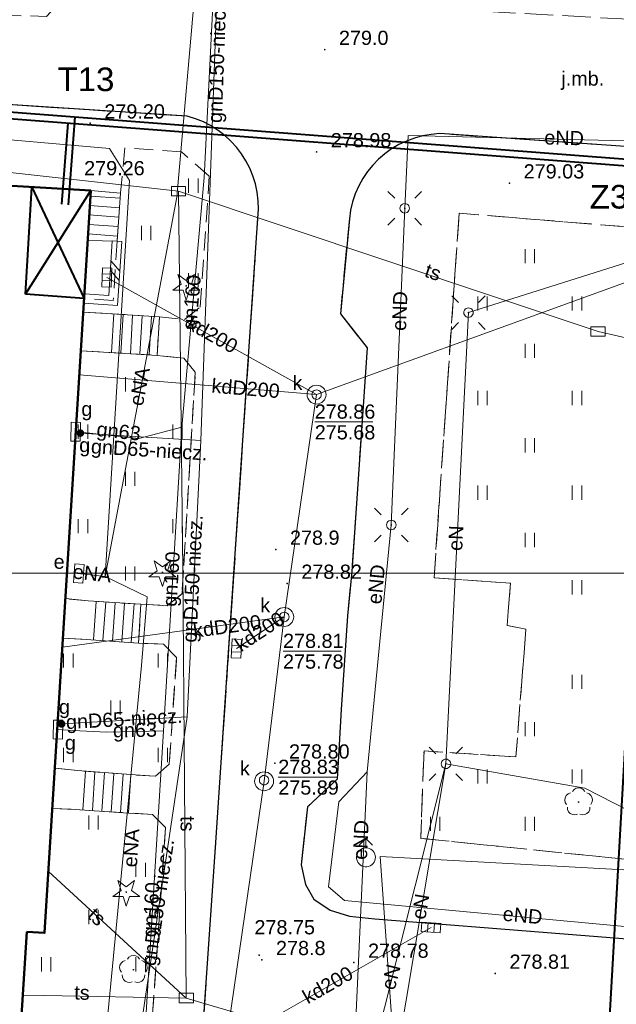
# Model space of a CAD drawing. Extents: x 0 to 6568752, y 0 to 5584302.
# Tile 46 of 74: x 6568514 to 6568546, y 5583977 to 5584029. Entities that reach past the tile are written whole.
import ezdxf
from ezdxf.enums import TextEntityAlignment as Align

# ---------------------------------------------------------------- set-up
doc = ezdxf.new("R2010")
doc.units = 0
doc.header["$PDSIZE"] = 0.75
for name, pattern in [('GAK', [3.5, 2, -0.7, 0.1, -0.7]), ('PRZER2-1', [1.5, 1, -0.5]), ('PRZER3-1', [2, 1.5, -0.5])]:
    doc.linetypes.add(name, pattern=pattern)
doc.layers.get('0').update_dxf_attribs({"linetype": 'CONTINUOUS'})
doc.layers.get('Defpoints').update_dxf_attribs({"linetype": 'CONTINUOUS'})
for name, color, linetype, lineweight in [('alarm', 51, 'CONTINUOUS', 50), ('EGBS', 7, 'CONTINUOUS', 18), ('EGBU', 7, 'CONTINUOUS', 50), ('GUPPRZ_O', 7, 'CONTINUOUS', 18), ('OTDN', 7, 'CONTINUOUS', 18), ('OTKC', 7, 'CONTINUOUS', 18), ('OTKJ', 7, 'CONTINUOUS', 18), ('OTKJ_O', 7, 'CONTINUOUS', 18), ('OTKK', 7, 'CONTINUOUS', 25), ('OTRN', 7, 'CONTINUOUS', 13), ('OTRN_O', 7, 'CONTINUOUS', 13), ('OTRS', 7, 'CONTINUOUS', 13), ('OTRS_O', 7, 'CONTINUOUS', 13), ('OTZT', 7, 'CONTINUOUS', 18), ('ramka sekcji', 7, 'CONTINUOUS', 18), ('siec', 7, 'GAK', 70), ('SUEO', 7, 'CONTINUOUS', 18), ('SUPK', 7, 'CONTINUOUS', 18), ('SUPW', 7, 'CONTINUOUS', 18), ('SUPW_O', 7, 'CONTINUOUS', 18)]:
    doc.layers.add(name, color=color, linetype=linetype, lineweight=lineweight)
for name, color, linetype, lineweight, true_color in [('OTZG', 7, 'CONTINUOUS', 18, 0x008000), ('OTZL', 7, 'CONTINUOUS', 18, 0x008000), ('SUEP', 1, 'CONTINUOUS', 18, 0xff0000), ('SUEP_O', 1, 'CONTINUOUS', 18, 0xff0000), ('SUES', 1, 'CONTINUOUS', 18, 0xff0000), ('SUES_O', 1, 'CONTINUOUS', 18, 0xff0000), ('SUGP', 7, 'CONTINUOUS', 18, 0xbfbf00), ('SUGP_O', 7, 'CONTINUOUS', 18, 0xbfbf00), ('SUGS', 7, 'CONTINUOUS', 18, 0xbfbf00), ('SUGS_O', 7, 'CONTINUOUS', 18, 0xbfbf00), ('SUGW', 7, 'CONTINUOUS', 18, 0xbfbf00), ('SUGW_O', 7, 'CONTINUOUS', 18, 0xbfbf00), ('SUKK', 7, 'CONTINUOUS', 18, 0x803300), ('SUKP', 7, 'CONTINUOUS', 18, 0x803300), ('SUKP_O', 7, 'CONTINUOUS', 18, 0x803300), ('SUTP', 7, 'CONTINUOUS', 18, 0xff9100), ('SUTP_O', 7, 'CONTINUOUS', 18, 0xff9100), ('SUWH', 5, 'CONTINUOUS', 18, 0x0000ff), ('SUWP', 5, 'CONTINUOUS', 18, 0x0000ff)]:
    doc.layers.add(name, color=color, linetype=linetype, lineweight=lineweight, true_color=true_color)
doc.styles.add('Arial', font='arial.ttf')
doc.styles.add('GEO-INFO', font='arial.ttf')
doc.dimstyles.get("Standard").update_dxf_attribs({"dimtxt": 0.18, "dimasz": 0.18, "dimexe": 0.18, "dimexo": 0.0625, "dimgap": 0.09, "dimtad": 0, "dimtih": 1, "dimtoh": 1, "dimdec": 4, "dimzin": 0, "dimdsep": 46, "dimtxsty": 'Standard', "dimcen": 0.09, "dimadec": 0, "dimazin": 0, "dimtfac": 1, "dimtdec": 4, "dimtofl": 0, "dimtmove": 0, "dimatfit": 3, "dimfxl": 0, "dimtolj": 1, "dimtzin": 0, "dimarcsym": 0})

# ---------------------------------------------------------------- blocks, each defined once
blk = doc.blocks.new('D_GSPRDL1')
blk.add_hatch(color=0).paths.add_polyline_path([(0, -0.045), (0.013906, -0.042798), (0.02645, -0.036406), (0.036406, -0.02645), (0.042798, -0.013906), (0.045, 0), (0.042798, 0.013906), (0.036406, 0.02645), (0.02645, 0.036406), (0.013906, 0.042798), (0, 0.045), (-0.013906, 0.042798), (-0.02645, 0.036406), (-0.036406, 0.02645), (-0.042798, 0.013906), (-0.045, 0), (-0.042798, -0.013906), (-0.036406, -0.02645), (-0.02645, -0.036406), (-0.013906, -0.042798)])
at = {"color": 0}
for points in [[(-0.324277, 0.563333), (-0.240553, 0.662679), (-0.127956, 0.727494), (0, 0.75), (0.127956, 0.727494), (0.240553, 0.662679), (0.324277, 0.563333)], [(-0.635969, -0.134326), (-0.70458, -0.024001), (-0.731429, 0.103115), (-0.713292, 0.231763), (-0.652348, 0.346501), (-0.55591, 0.433559), (-0.435555, 0.482485)], [(0.435555, 0.482485), (0.55591, 0.433559), (0.652348, 0.346501), (0.713292, 0.231763), (0.731429, 0.103115), (0.70458, -0.024001), (0.635969, -0.134326)], [(-0.068773, -0.646351), (-0.194901, -0.677512), (-0.324092, -0.663766), (-0.440839, -0.606763), (-0.531129, -0.513345), (-0.584125, -0.394725), (-0.593465, -0.265141)], [(0.593465, -0.265141), (0.584125, -0.394725), (0.531129, -0.513345), (0.440839, -0.606763), (0.324092, -0.663766), (0.194901, -0.677512), (0.068773, -0.646351)]]:
    blk.add_lwpolyline(points, dxfattribs=at)
blk = doc.blocks.new('D_GSPRDI1')
blk.add_hatch(color=0).paths.add_polyline_path([(0, -0.045), (0.013906, -0.042798), (0.02645, -0.036406), (0.036406, -0.02645), (0.042798, -0.013906), (0.045, 0), (0.042798, 0.013906), (0.036406, 0.02645), (0.02645, 0.036406), (0.013906, 0.042798), (0, 0.045), (-0.013906, 0.042798), (-0.02645, 0.036406), (-0.036406, 0.02645), (-0.042798, 0.013906), (-0.045, 0), (-0.042798, -0.013906), (-0.036406, -0.02645), (-0.02645, -0.036406), (-0.013906, -0.042798)])
at = {"color": 0}
blk.add_lwpolyline([(0.272471, 0.088531), (0.713338, -0.231778), (0.168396, -0.231778), (0, -0.750048), (-0.168396, -0.231778), (-0.713338, -0.231778), (-0.272471, 0.088531), (-0.440867, 0.606801), (0, 0.286493), (0.440867, 0.606801)], close=True, dxfattribs=at)
blk = doc.blocks.new('D_GSPWPN1')
blk.add_hatch(color=0).paths.add_polyline_path([(-0.045, 0), (-0.043467, -0.011647), (-0.038971, -0.0225), (-0.03182, -0.03182), (-0.0225, -0.038971), (-0.011647, -0.043467), (0, -0.045), (0.011647, -0.043467), (0.0225, -0.038971), (0.03182, -0.03182), (0.038971, -0.0225), (0.043467, -0.011647), (0.045, 0), (0.043467, 0.011647), (0.038971, 0.0225), (0.03182, 0.03182), (0.0225, 0.038971), (0.011647, 0.043467), (0, 0.045), (-0.011647, 0.043467), (-0.0225, 0.038971), (-0.03182, 0.03182), (-0.038971, 0.0225), (-0.043467, 0.011647)])
blk = doc.blocks.new('D_GSPWPS1')
blk.add_hatch(color=0).paths.add_polyline_path([(-0.045, 0), (-0.043467, -0.011647), (-0.038971, -0.0225), (-0.03182, -0.03182), (-0.0225, -0.038971), (-0.011647, -0.043467), (0, -0.045), (0.011647, -0.043467), (0.0225, -0.038971), (0.03182, -0.03182), (0.038971, -0.0225), (0.043467, -0.011647), (0.045, 0), (0.043467, 0.011647), (0.038971, 0.0225), (0.03182, 0.03182), (0.0225, 0.038971), (0.011647, 0.043467), (0, 0.045), (-0.011647, 0.043467), (-0.0225, 0.038971), (-0.03182, 0.03182), (-0.038971, 0.0225), (-0.043467, 0.011647)])
blk = doc.blocks.new('D_GUPIKP1_3')
at = {"color": 0}
blk.add_lwpolyline([(0.375, -0.25), (-0.375, -0.25), (-0.375, 0.25), (0.375, 0.25)], close=True, dxfattribs=at)
blk = doc.blocks.new('D_GUPESE1')
at = {"color": 0}
blk.add_lwpolyline([(-0.5, -0.25), (-0.5, 0.25), (0.5, 0.25), (0.5, -0.25)], close=True, dxfattribs=at)
blk = doc.blocks.new('D_GUPIWZ1_1')
at = {"color": 0}
blk.add_lwpolyline([(0, 0.25), (0.064705, 0.241481), (0.125, 0.216506), (0.176777, 0.176777), (0.216506, 0.125), (0.241481, 0.064705), (0.25, 0), (0.241481, -0.064705), (0.216506, -0.125), (0.176777, -0.176777), (0.125, -0.216506), (0.064705, -0.241481), (0, -0.25), (-0.064705, -0.241481), (-0.125, -0.216506), (-0.176777, -0.176777), (-0.216506, -0.125), (-0.241481, -0.064705), (-0.25, 0), (-0.241481, 0.064705), (-0.216506, 0.125), (-0.176777, 0.176777), (-0.125, 0.216506), (-0.064705, 0.241481)], close=True, dxfattribs=at)
blk = doc.blocks.new('D_GUPKKS1')
at = {"color": 0}
blk.add_lwpolyline([(0.5, -0.25), (-0.5, -0.25), (-0.5, 0.25), (0.5, 0.25)], close=True, dxfattribs=at)
for points in [[(-0.175, -0.25), (-0.175, 0.25)], [(0.175, -0.25), (0.175, 0.25)]]:
    blk.add_lwpolyline(points, dxfattribs=at)
blk = doc.blocks.new('D_GUPWDT1')
at = {"color": 0}
for points in [[(-0.353553, 0.646447), (0, 1), (0.353553, 0.646447)], [(0, 0.5), (0, 1)]]:
    blk.add_lwpolyline(points, dxfattribs=at)
blk.add_lwpolyline([(0, 0.5), (0.086824, 0.492404), (0.17101, 0.469846), (0.25, 0.433013), (0.321394, 0.383022), (0.383022, 0.321394), (0.433013, 0.25), (0.469846, 0.17101), (0.492404, 0.086824), (0.5, 0), (0.492404, -0.086824), (0.469846, -0.17101), (0.433013, -0.25), (0.377875, -0.32743), (0.309079, -0.393027), (0.229113, -0.444418), (0.140866, -0.479746), (0.047528, -0.497736), (-0.047528, -0.497736), (-0.140866, -0.479746), (-0.229113, -0.444418), (-0.309079, -0.393027), (-0.377875, -0.32743), (-0.433013, -0.25), (-0.4725, -0.163534), (-0.494911, -0.071157), (-0.499434, 0.023791), (-0.485906, 0.117879), (-0.454816, 0.207708), (-0.407288, 0.290028), (-0.34504, 0.361867), (-0.27032, 0.420627), (-0.185831, 0.464184), (-0.094626, 0.490964)], close=True, dxfattribs=at)
blk = doc.blocks.new('D_GUPGSG1')
at = {"color": 0}
blk.add_lwpolyline([(-0.5, -0.25), (-0.5, 0.25), (0.5, 0.25), (0.5, -0.25)], close=True, dxfattribs=at)
blk = doc.blocks.new('D_GUPGZA1')
blk.add_hatch(color=0).paths.add_polyline_path([(-0.2, 0), (-0.193185, -0.051764), (-0.173205, -0.1), (-0.141421, -0.141421), (-0.1, -0.173205), (-0.051764, -0.193185), (0, -0.2), (0.051764, -0.193185), (0.1, -0.173205), (0.141421, -0.141421), (0.173205, -0.1), (0.193185, -0.051764), (0.2, 0), (0.193185, 0.051764), (0.173205, 0.1), (0.141421, 0.141421), (0.1, 0.173205), (0.051764, 0.193185), (0, 0.2), (-0.051764, 0.193185), (-0.1, 0.173205), (-0.141421, 0.141421), (-0.173205, 0.1), (-0.193185, 0.051764)])
blk = doc.blocks.new('D_ODTN_1')
at = {"color": 0}
for points in [[(-0.5, -0.25), (0, 0.25)], [(0, -0.25), (0.5, 0.25)]]:
    blk.add_lwpolyline(points, dxfattribs=at)
blk = doc.blocks.new('D_GSLDSO2')
at = {"color": 0}
blk.add_lwpolyline([(0, 0.25), (0, -0.25)], dxfattribs=at)
blk = doc.blocks.new('D_GUPELA2')
blk.add_hatch(color=0).paths.add_polyline_path([(-0.001087, 0.044987), (0.011881, 0.043403), (0.021281, 0.03965), (0.030065, 0.033482), (0.038133, 0.023893), (0.043117, 0.012881), (0.044986, 0.001113), (0.044323, -0.007777), (0.040557, -0.019497), (0.033417, -0.030138), (0.024849, -0.037517), (0.013788, -0.042836), (0.002013, -0.044955), (-0.00982, -0.043916), (-0.020466, -0.040077), (-0.029541, -0.033946), (-0.036867, -0.025804), (-0.04187, -0.01649), (-0.04461, -0.005909), (-0.044532, 0.006476), (-0.041285, 0.017903), (-0.034764, 0.028574), (-0.024479, 0.03776), (-0.013449, 0.042943)])
at = {"color": 0}
for points in [[(-0.883883, 0.883883), (-0.53033, 0.53033)], [(0.883883, 0.883883), (0.53033, 0.53033)], [(-0.883883, -0.883883), (-0.53033, -0.53033)], [(0.883883, -0.883883), (0.53033, -0.53033)]]:
    blk.add_lwpolyline(points, dxfattribs=at)
blk = doc.blocks.new('D_GUPELA1')
at = {"color": 0}
blk.add_lwpolyline([(0, 0.25), (0.064705, 0.241481), (0.125, 0.216506), (0.176777, 0.176777), (0.216506, 0.125), (0.241481, 0.064705), (0.25, 0), (0.241481, -0.064705), (0.216506, -0.125), (0.176777, -0.176777), (0.125, -0.216506), (0.064705, -0.241481), (0, -0.25), (-0.064705, -0.241481), (-0.125, -0.216506), (-0.176777, -0.176777), (-0.216506, -0.125), (-0.241481, -0.064705), (-0.25, 0), (-0.241481, 0.064705), (-0.216506, 0.125), (-0.176777, 0.176777), (-0.125, 0.216506), (-0.064705, 0.241481)], close=True, dxfattribs=at)
blk = doc.blocks.new('D_GSSUTR1')
at = {"color": 0}
for points in [[(-0.25666, 0.36165), (-0.25666, -0.38835)], [(0.24334, -0.38835), (0.24334, 0.36165)]]:
    blk.add_lwpolyline(points, dxfattribs=at)
blk = doc.blocks.new('*D45')
at = {"layer": 'Defpoints', "color": 0}
for p in [(6568647.5, 5584150), (6568650, 5584150), (0, 0)]:
    blk.add_point(p, dxfattribs=at)
at = {"layer": 'ramka sekcji', "color": 0, "lineweight": -2}
blk.add_line((6568649.938, 5584150), (6568647.5, 5584150), dxfattribs=at)
at = {"layer": 'ramka sekcji', "color": 0, "insert": (6568644.106, 5584150), "char_height": 0.75, "attachment_point": 5, "style": 'GEO-INFO'}
blk.add_mtext('\\A1;5584150.0000', dxfattribs=at)
blk = doc.blocks.new('*D46')
at = {"layer": 'Defpoints', "color": 0}
for p in [(6568650, 5584152.5), (6568650, 5584150), (0, 0)]:
    blk.add_point(p, dxfattribs=at)
at = {"layer": 'ramka sekcji', "color": 0, "lineweight": -2}
blk.add_line((6568650, 5584150.062), (6568650, 5584152.5), dxfattribs=at)
at = {"layer": 'ramka sekcji', "color": 0, "insert": (6568650, 5584155.896), "char_height": 0.75, "attachment_point": 5, "rotation": 90, "style": 'GEO-INFO'}
blk.add_mtext('\\A1;6568650.0000', dxfattribs=at)

msp = doc.modelspace()

# ---------------------------------------------------------------- linework, layer by layer
at = {"layer": 'EGBS', "linetype": 'Continuous', "lineweight": 18, "elevation": 10.18}
for points in [[(6568517.85, 5584020.23), (6568519.43, 5584020.09), (6568519.24, 5584017.56), (6568517.69, 5584017.6)], [(6568521.48, 5584013.55), (6568521.37, 5584011.52), (6568518.52, 5584011.69), (6568517.32338, 5584011.76092), (6568517.45028, 5584013.80173), (6568518.67, 5584013.74)], [(6568520.5, 5583998.37), (6568520.38, 5583996.31), (6568517.61, 5583996.51), (6568516.37882, 5583996.57048), (6568516.50882, 5583998.66117), (6568517.72, 5583998.54)], [(6568519.97, 5583989.36), (6568519.84, 5583987.33), (6568517.03, 5583987.52), (6568515.81918, 5583987.5704), (6568515.95213, 5583989.7086), (6568517.15, 5583989.57)]]:
    msp.add_lwpolyline(points, close=True, dxfattribs=at)
for points in [[(6568519.40989, 5584019.82219), (6568517.8324, 5584019.94066)], [(6568519.37244, 5584019.3236), (6568517.80203, 5584019.44153)], [(6568519.335, 5584018.825), (6568517.77167, 5584018.9424)], [(6568519.29756, 5584018.3264), (6568517.7413, 5584018.44328)], [(6568519.26011, 5584017.82781), (6568517.71094, 5584017.94415)], [(6568518.94677, 5584011.66454), (6568519.06896, 5584013.71302)], [(6568519.44589, 5584011.63477), (6568519.56784, 5584013.67929)], [(6568519.945, 5584011.605), (6568520.06672, 5584013.64556)], [(6568520.44411, 5584011.57523), (6568520.56559, 5584013.61183)], [(6568520.94323, 5584011.54546), (6568521.06447, 5584013.5781)], [(6568517.9976, 5583996.48201), (6568518.14431, 5583998.51405)], [(6568518.4963, 5583996.44601), (6568518.64341, 5583998.48353)], [(6568518.995, 5583996.41), (6568519.14251, 5583998.45301)], [(6568519.4937, 5583996.37399), (6568519.64161, 5583998.42249)], [(6568519.9924, 5583996.33799), (6568520.14071, 5583998.39197)], [(6568517.43728, 5583987.49246), (6568517.57561, 5583989.53831)], [(6568517.93614, 5583987.45873), (6568518.07424, 5583989.50117)], [(6568518.435, 5583987.425), (6568518.57287, 5583989.46404)], [(6568518.93386, 5583987.39127), (6568519.0715, 5583989.42691)], [(6568519.43272, 5583987.35754), (6568519.57013, 5583989.38978)]]:
    msp.add_lwpolyline(points, dxfattribs=at)
at = {"layer": 'EGBU', "linetype": 'Continuous', "lineweight": 50, "elevation": 10.18}
msp.add_lwpolyline([(6568514.47, 5583981.05), (6568513.06, 5583958.91), (6568501.71, 5583959.62), (6568503.05, 5583981.54), (6568504.04, 5583981.61), (6568506.51, 5584020.9), (6568517.85, 5584020.23), (6568515.41, 5583980.99)], close=True, dxfattribs=at)
at = {"layer": 'GUPPRZ_O', "linetype": 'Continuous', "lineweight": 13, "elevation": 10.8, "flags": 128}
for points in [[(6568529.69937, 5584008.00155), (6568532.77937, 5584008.00155)], [(6568528.02069, 5583995.88208), (6568531.10069, 5583995.88208)], [(6568527.76924, 5583989.22429), (6568530.84924, 5583989.22429)]]:
    msp.add_lwpolyline(points, dxfattribs=at)
at = {"layer": 'OTDN', "linetype": 'Continuous', "lineweight": 18, "elevation": 10.18}
for points in [[(6568517.47773, 5584014.28135), (6568519.27348, 5584014.15262), (6568519.48949, 5584017.54411)], [(6568517.51349, 5584014.78007), (6568518.80652, 5584014.68738), (6568518.99051, 5584017.57589)]]:
    msp.add_lwpolyline(points, dxfattribs=at)
at = {"layer": 'OTKC', "linetype": 'PRZER2-1', "lineweight": 18, "elevation": 10.18}
msp.add_lwpolyline([(6568495.52, 5584025.94), (6568522.95, 5584024.16, -0.3744978), (6568526.69, 5584018.78), (6568525.11, 5583995.29), (6568524.46, 5583985.77), (6568522.99, 5583964.31)], format="xyb", dxfattribs=at)
msp.add_lwpolyline([(6568521.12, 5583976.71), (6568521.81, 5583986.56), (6568521.12, 5583987.26), (6568519.84, 5583987.33), (6568519.97, 5583989.36), (6568521.27, 5583989.27), (6568522, 5583989.91), (6568522.39, 5583995.55), (6568521.7, 5583996.26), (6568520.38, 5583996.31), (6568520.5, 5583998.37), (6568521.89, 5583998.29), (6568522.68, 5583998.92), (6568523.38, 5584010.63), (6568522.77, 5584011.37), (6568521.37, 5584011.52), (6568521.48, 5584013.55), (6568522.81, 5584013.41), (6568523.63, 5584014.07), (6568524.12, 5584020.99), (6568522.65, 5584022.27), (6568519.66, 5584022.49), (6568519.43, 5584020.09), (6568517.85, 5584020.23), (6568506.51, 5584020.9)], dxfattribs=at)
at = {"layer": 'OTKJ', "linetype": 'PRZER3-1', "lineweight": 18, "elevation": 10.18}
for points in [[(6568522.99, 5583964.31), (6568524.46, 5583985.77), (6568525.11, 5583995.29), (6568526.69, 5584018.78, 0.3744978), (6568522.95, 5584024.16), (6568495.52, 5584025.94), (6568492.35, 5584024.29), (6568491.46, 5584022.01), (6568490.79, 5584030.85), (6568510.71, 5584029.67), (6568512.67, 5584029.51), (6568515.51, 5584029.44), (6568516.85, 5584030.89), (6568546.6, 5584029.27)], [(6568548.4, 5584022.41), (6568536.32, 5584023.24, 0.37722054), (6568531.53, 5584018.73), (6568531.06, 5584013.72), (6568532.48, 5584011.91), (6568531.66, 5584000.1), (6568531.44, 5583997.75), (6568531.1, 5583992.81), (6568531, 5583990.93), (6568530.88, 5583989.12), (6568529.32, 5583987.65), (6568528.98, 5583984.6), (6568529.21, 5583983.55), (6568529.66, 5583982.77), (6568530.51, 5583982.19), (6568531.53, 5583981.88), (6568532.87, 5583981.73), (6568552.45, 5583980.18)], [(6568552.45, 5583980.18), (6568532.87, 5583981.73), (6568531.53, 5583981.88), (6568530.51, 5583982.19), (6568529.66, 5583982.77), (6568529.21, 5583983.55), (6568528.98, 5583984.6), (6568529.32, 5583987.65), (6568530.88, 5583989.12), (6568531, 5583990.93), (6568531.1, 5583992.81), (6568531.44, 5583997.75), (6568531.66, 5584000.1), (6568532.48, 5584011.91), (6568531.06, 5584013.72), (6568531.53, 5584018.73, -0.37722054), (6568536.32, 5584023.24), (6568548.4, 5584022.41)]]:
    msp.add_lwpolyline(points, format="xyb", dxfattribs=at)
msp.add_lwpolyline([(6568548.35, 5584018.14), (6568537.34, 5584019.03), (6568536.01, 5583999.76), (6568540.05, 5583999.48), (6568539.88, 5583997.24), (6568540.87, 5583997.05), (6568540.34, 5583990.3), (6568535.48, 5583990.61), (6568535.31, 5583985.99), (6568551.36, 5583984.35)], dxfattribs=at)
at = {"layer": 'OTKK', "linetype": 'Continuous', "lineweight": 25, "elevation": 10.18}
msp.add_lwpolyline([(6568491.46, 5584022.01), (6568484.15, 5583957.94), (6568483.98, 5583956.41), (6568482.65, 5583944.47, 0.30093923), (6568486.4, 5583941.41), (6568490.8, 5583941.07), (6568504.52, 5583940.09), (6568516.6, 5583939.33), (6568518.1, 5583939.57), (6568519.45, 5583940.18), (6568520.51, 5583941.04), (6568521.12, 5583942.1), (6568521.54, 5583943.5), (6568521.72, 5583944.8), (6568522.35, 5583954.37), (6568522.99, 5583964.31), (6568524.46, 5583985.77), (6568525.11, 5583995.29), (6568526.69, 5584018.78, 0.3744978), (6568522.95, 5584024.16), (6568495.52, 5584025.94), (6568492.35, 5584024.29)], format="xyb", close=True, dxfattribs=at)
msp.add_lwpolyline([(6568548.4, 5584022.41), (6568536.32, 5584023.24, 0.37722054), (6568531.53, 5584018.73), (6568531.06, 5584013.72), (6568532.48, 5584011.91), (6568531.66, 5584000.1), (6568531.44, 5583997.75), (6568531.1, 5583992.81), (6568531, 5583990.93), (6568530.88, 5583989.12), (6568529.32, 5583987.65), (6568528.98, 5583984.6), (6568529.21, 5583983.55), (6568529.66, 5583982.77), (6568530.51, 5583982.19), (6568531.53, 5583981.88), (6568532.87, 5583981.73), (6568552.45, 5583980.18)], format="xyb", dxfattribs=at)
at = {"layer": 'OTZT', "color": 7, "linetype": 'PRZER2-1', "lineweight": 18, "elevation": 10.1}
for points in [[(6568521.48, 5584013.55), (6568522.81, 5584013.41), (6568523.63, 5584014.07), (6568524.12, 5584020.99), (6568522.65, 5584022.27), (6568519.66, 5584022.49), (6568519.43, 5584020.09), (6568519.24, 5584017.56), (6568519.04, 5584014.42), (6568517.49561, 5584014.53071), (6568517.45028, 5584013.80173), (6568518.67, 5584013.74)], [(6568517.32338, 5584011.76092), (6568518.52, 5584011.69), (6568521.37, 5584011.52), (6568522.77, 5584011.37), (6568523.38, 5584010.63), (6568522.68, 5583998.92), (6568521.89, 5583998.29), (6568520.5, 5583998.37), (6568517.72, 5583998.54), (6568516.50882, 5583998.66117)], [(6568516.37882, 5583996.57048), (6568517.61, 5583996.51), (6568520.38, 5583996.31), (6568521.7, 5583996.26), (6568522.39, 5583995.55), (6568522, 5583989.91), (6568521.27, 5583989.27), (6568519.97, 5583989.36), (6568517.15, 5583989.57), (6568515.95213, 5583989.7086)], [(6568521.12, 5583976.71), (6568520.33, 5583976.09), (6568518.34, 5583976.22), (6568518.13, 5583976.22), (6568515.36, 5583976.46), (6568514.18798, 5583976.62168), (6568514.47, 5583981.05), (6568515.41, 5583980.99), (6568515.81918, 5583987.5704), (6568517.03, 5583987.52), (6568519.84, 5583987.33), (6568521.12, 5583987.26), (6568521.81, 5583986.56)]]:
    msp.add_lwpolyline(points, close=True, dxfattribs=at)
msp.add_lwpolyline([(6568551.36, 5583984.35), (6568535.31, 5583985.99), (6568535.48, 5583990.61), (6568540.34, 5583990.3), (6568540.87, 5583997.05), (6568539.88, 5583997.24), (6568540.05, 5583999.48), (6568536.01, 5583999.76), (6568537.34, 5584019.03), (6568548.35, 5584018.14)], dxfattribs=at)
at = {"layer": 'ramka sekcji'}
msp.add_line((6568676.7409, 5584000), (6568400, 5584000), dxfattribs=at)
at = {"layer": 'siec', "linetype": 'ByBlock', "lineweight": 40}
for p, q in [((6568482.06846, 5584026.79561), (6568548.20269, 5584021.73291)), ((6568481.69841, 5584026.47011), (6568547.83264, 5584021.4074)), ((6568516.6704, 5584019.4847), (6568517.02521, 5584024.11961)), ((6568516.32142, 5584019.51142), (6568516.6493, 5584023.79455)), ((6568547.83264, 5584021.4074), (6568545.14073, 5583973.84695)), ((6568514.40492, 5584014.74869), (6568514.73963, 5584020.41377)), ((6568514.73963, 5584020.41377), (6568517.49561, 5584014.53071)), ((6568514.40492, 5584014.74869), (6568517.85, 5584020.23)), ((6568517.49561, 5584014.53071), (6568514.40492, 5584014.74869))]:
    msp.add_line(p, q, dxfattribs=at)
at = {"layer": 'SUEP', "linetype": 'Continuous', "lineweight": 18, "elevation": 10.14}
for points in [[(6568536.64, 5583989.93), (6568537.83, 5584013.78), (6568549.84, 5584017.57), (6568547.14, 5584033.87), (6568537.37, 5584034.81), (6568524.43, 5584035.13), (6568514.18, 5584035.63), (6568502.69, 5584036.42), (6568489.55, 5584040.78)], [(6568524.13002, 5584031.60009), (6568528.57336, 5584032.78612), (6568554.58974, 5584031.87559), (6568551.16956, 5584029.77536), (6568551.13923, 5584022.74142), (6568534.64093, 5584023.13487), (6568534.45863, 5584019.29477), (6568533.75024, 5584002.55574), (6568532.4686, 5583989.49906)], [(6568518.60907, 5583999.83648), (6568522.40089, 5584019.8869), (6568523.43767, 5584031.70264)], [(6568482.68307, 5584024.47326), (6568485.66987, 5584023.63391), (6568492.79619, 5584024.73582), (6568518.83744, 5584022.46118), (6568519.89938, 5584020.76474), (6568518.60907, 5583999.83648)], [(6568518.60907, 5583999.83648), (6568517.22, 5583999.99)], [(6568518.60907, 5583999.83648), (6568520.83, 5583998.76), (6568520.53, 5583995.13), (6568519.14, 5583980.7), (6568518.11, 5583969.92), (6568519.23, 5583969.26), (6568527.92, 5583968.64), (6568529.38, 5583967.43), (6568529.82, 5583966.17), (6568530.27, 5583964.83), (6568532.9, 5583963.46), (6568543.56, 5583962.91)], [(6568536.64, 5583989.93), (6568543.98, 5583988.64), (6568550.85, 5583985.14), (6568570.3, 5583980.4), (6568588.64, 5583981.51), (6568580.17, 5583991.92)], [(6568530.96, 5583967.36), (6568536.64, 5583989.93)], [(6568530.96, 5583967.36), (6568534.09, 5583974.82), (6568536.64, 5583989.93)], [(6568532.4686, 5583989.49906), (6568530.97261, 5583987.91986), (6568530.42349, 5583983.42643), (6568531.2818, 5583982.70943), (6568550.09461, 5583980.97071), (6568569.58345, 5583979.62172), (6568571.88718, 5583980.12145)], [(6568532.4686, 5583989.49906), (6568531.55446, 5583969.47191), (6568530.96, 5583967.36)]]:
    msp.add_lwpolyline(points, dxfattribs=at)
at = {"layer": 'SUGP', "linetype": 'Continuous', "lineweight": 18, "elevation": 10.14}
for points in [[(6568523.53, 5584033.4), (6568523.45, 5584032.55), (6568524.51, 5584032.37), (6568524.37, 5584031.07), (6568523.85, 5584020.92), (6568522.67, 5584007.72)], [(6568602.39468, 5584009.15947), (6568602.19592, 5584004.63958), (6568600.41988, 5583984.84924), (6568599.64462, 5583977.80473), (6568583.04064, 5583969.40812), (6568577.55835, 5583969.78749), (6568570.80786, 5583970.25352), (6568546.90448, 5583971.0015), (6568531.38191, 5583971.50148), (6568522.94, 5583973.07), (6568520.02153, 5583972.78616), (6568522.94278, 5583992.41225), (6568523.67456, 5584007.01875), (6568524.53384, 5584030.89757), (6568524.62, 5584031.05), (6568524.24, 5584031.08), (6568523.37, 5584031.2)], [(6568517.8, 5584007.4), (6568517.05747, 5584007.48459)], [(6568523.67456, 5584007.01875), (6568517.3, 5584007.41)], [(6568522.67, 5584007.72), (6568520.4, 5584007.12), (6568517.8, 5584007.4)], [(6568522.67, 5584007.72), (6568521.7, 5583991.67)], [(6568522.94278, 5583992.41225), (6568516.31, 5583992.04)], [(6568516.92, 5583991.7), (6568516.12, 5583991.74)], [(6568521.7, 5583991.67), (6568518.68, 5583991.61), (6568516.92, 5583991.7)], [(6568521.7, 5583991.67), (6568520.53, 5583972.77), (6568521.06, 5583972.71)]]:
    msp.add_lwpolyline(points, dxfattribs=at)
at = {"layer": 'SUKP', "linetype": 'Continuous', "lineweight": 18, "elevation": 10.14}
for points in [[(6568522.02611, 5583955.92197), (6568524.9995, 5583975.07169), (6568527.01957, 5583989.00874), (6568528.08816, 5583997.69315), (6568529.79679, 5584009.44603), (6568556.63, 5584019.17)], [(6568518.7, 5584015.64), (6568529.79679, 5584009.44603)], [(6568517.24952, 5584010.48502), (6568529.79679, 5584009.44603)], [(6568516.36298, 5583996.09785), (6568528.08816, 5583997.69315)], [(6568525.56, 5583996.02), (6568528.08816, 5583997.69315)], [(6568535.85, 5583981.28), (6568524.9995, 5583975.07169)]]:
    msp.add_lwpolyline(points, dxfattribs=at)
at = {"layer": 'SUPK', "linetype": 'Continuous', "lineweight": 18, "elevation": 10.14}
for points in [[(6568529.79679, 5584008.94603, -1), (6568529.79679, 5584009.94603, -1)], [(6568528.08816, 5583997.19315, -1), (6568528.08816, 5583998.19315, -1)], [(6568527.01957, 5583988.50874, -1), (6568527.01957, 5583989.50874, -1)]]:
    msp.add_lwpolyline(points, format="xyb", close=True, dxfattribs=at)
at = {"layer": 'SUTP', "linetype": 'Continuous', "lineweight": 18, "elevation": 10.14}
for points in [[(6568481.1932, 5584021.25504), (6568494.83921, 5584017.53158), (6568497.83387, 5584022.92759), (6568522.49483, 5584020.20214)], [(6568522.49483, 5584020.20214), (6568544.68411, 5584012.78347), (6568551.1538, 5584011.29372), (6568572.84344, 5584006.63784), (6568605.56024, 5584002.57709)], [(6568561.0718, 5583968.83921), (6568545.79635, 5583970.80353), (6568522.90668, 5583977.55011), (6568522.71509, 5584000.16941), (6568522.49483, 5584020.20214)], [(6568515.61192, 5583984.23724), (6568522.90668, 5583977.55011)], [(6568514.2572, 5583977.70856), (6568515.40441, 5583977.68345), (6568522.90668, 5583977.55011)]]:
    msp.add_lwpolyline(points, dxfattribs=at)
at = {"layer": 'SUWP', "linetype": 'Continuous', "lineweight": 18, "elevation": 10.14}
msp.add_lwpolyline([(6568533.83236, 5583975.62074), (6568533.16408, 5583985.03832), (6568559.28195, 5583983.59964), (6568580.30141, 5584003.86768)], dxfattribs=at)

# ---------------------------------------------------------------- block references
at = {"layer": 'OTDN', "linetype": 'Continuous', "lineweight": 18}
for name, p, rotation in [('D_GSLDSO2', (6568519.24, 5584017.56, 10.18), 86.3555104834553), ('D_ODTN_1', (6568519.14, 5584015.99, 10.18), 86.35551048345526), ('D_ODTN_1', (6568519.14, 5584015.99, 10.18), 86.35551048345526), ('D_GSLDSO2', (6568517.49561, 5584014.53071, 10.18), 355.8996652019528)]:
    msp.add_blockref(name, p, dxfattribs=dict(at, rotation=rotation))
at = {"layer": 'OTRN', "linetype": 'Continuous', "lineweight": 13}
for p in [(6568530.23, 5584027.68, 10.08), (6568527.64, 5584001.26, 10.08), (6568526.9, 5583979.57, 10.08)]:
    msp.add_blockref('D_GSPWPN1', p, dxfattribs=at)
at = {"layer": 'OTRS', "linetype": 'Continuous', "lineweight": 13}
for p in [(6568517.82, 5584023.79, 10.08), (6568529.8, 5584022.27, 10.08), (6568516.75, 5584020.79, 10.08), (6568540, 5584020.62, 10.08), (6568528.24, 5583999.46, 10.08), (6568527.59, 5583989.96, 10.08), (6568526.76, 5583979.82, 10.08), (6568531.77, 5583979.43, 10.08), (6568539.25, 5583978.85, 10.08)]:
    msp.add_blockref('D_GSPWPS1', p, dxfattribs=at)
at = {"layer": 'OTZG', "linetype": 'Continuous', "lineweight": 18}
for p in [(6568522.9, 5584015.19, 10.12), (6568521.64, 5584000.05, 10.12), (6568519.73, 5583983.15, 10.12)]:
    msp.add_blockref('D_GSPRDI1', p, dxfattribs=at)
at = {"layer": 'OTZL', "linetype": 'Continuous', "lineweight": 18}
for p in [(6568543.66, 5583987.91, 10.12), (6568520.11, 5583979.05, 10.12)]:
    msp.add_blockref('D_GSPRDL1', p, dxfattribs=at)
at = {"layer": 'OTZT', "color": 7, "linetype": 'Continuous', "lineweight": 18}
for p in [(6568523.28514, 5584020.5021, 10.1), (6568520.78514, 5584018.0021, 10.1), (6568541.08, 5584016.77606, 10.1), (6568523.28514, 5584015.5021, 10.1), (6568538.58, 5584014.27606, 10.1), (6568543.58, 5584014.27606, 10.1), (6568541.08, 5584011.77606, 10.1), (6568519.94441, 5584010.00451, 10.1), (6568538.58, 5584009.27606, 10.1), (6568543.58, 5584009.27606, 10.1), (6568517.44441, 5584007.50451, 10.1), (6568522.44441, 5584007.50451, 10.1), (6568541.08, 5584006.77606, 10.1), (6568519.94441, 5584005.00451, 10.1), (6568538.58, 5584004.27606, 10.1), (6568543.58, 5584004.27606, 10.1), (6568517.44441, 5584002.50451, 10.1), (6568522.44441, 5584002.50451, 10.1), (6568541.08, 5584001.77606, 10.1), (6568519.94441, 5584000.00451, 10.1), (6568543.58, 5583999.27606, 10.1), (6568516.67107, 5583995.40839, 10.1), (6568521.67107, 5583995.40839, 10.1), (6568543.58, 5583994.27606, 10.1), (6568519.17107, 5583992.90839, 10.1), (6568541.08, 5583991.77606, 10.1), (6568516.67107, 5583990.40839, 10.1), (6568521.67107, 5583990.40839, 10.1), (6568538.58, 5583989.27606, 10.1), (6568543.58, 5583989.27606, 10.1), (6568517.99899, 5583986.84292, 10.1), (6568536.08, 5583986.77606, 10.1), (6568541.08, 5583986.77606, 10.1), (6568520.49899, 5583984.34292, 10.1), (6568517.99899, 5583981.84292, 10.1), (6568515.49899, 5583979.34292, 10.1), (6568520.49899, 5583979.34292, 10.1)]:
    msp.add_blockref('D_GSSUTR1', p, dxfattribs=at)
at = {"layer": 'SUEO', "linetype": 'Continuous', "lineweight": 18}
for name, p in [('D_GUPELA2', (6568534.45863, 5584019.29477, 10.15)), ('D_GUPELA1', (6568534.45863, 5584019.29477, 10.16)), ('D_GUPELA2', (6568537.83, 5584013.78, 10.15)), ('D_GUPELA1', (6568537.83, 5584013.78, 10.16)), ('D_GUPELA2', (6568533.75024, 5584002.55574, 10.15)), ('D_GUPELA1', (6568533.75024, 5584002.55574, 10.16)), ('D_GUPELA2', (6568536.64, 5583989.93, 10.15)), ('D_GUPELA1', (6568536.64, 5583989.93, 10.16))]:
    msp.add_blockref(name, p, dxfattribs=at)
at = {"layer": 'SUES', "linetype": 'Continuous', "lineweight": 18, "rotation": 86.18861715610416}
msp.add_blockref('D_GUPESE1', (6568517.22, 5583999.99, 10.16), dxfattribs=at)
at = {"layer": 'SUGS', "linetype": 'Continuous', "lineweight": 18}
for p, rotation in [((6568517.05747, 5584007.48459, 10.16), 268.9308543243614), ((6568516.12, 5583991.74, 10.16), 268.9227673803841)]:
    msp.add_blockref('D_GUPGSG1', p, dxfattribs=dict(at, rotation=rotation))
at = {"layer": 'SUGW', "linetype": 'Continuous', "lineweight": 18}
for p in [(6568517.3, 5584007.41, 10.16), (6568516.31, 5583992.04, 10.16)]:
    msp.add_blockref('D_GUPGZA1', p, dxfattribs=at)
at = {"layer": 'SUKK', "linetype": 'Continuous', "lineweight": 18}
for p, rotation in [((6568518.7, 5584015.64, 10.16), 88.19090077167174), ((6568525.56, 5583996.02, 10.16), 87.00359532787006), ((6568535.85, 5583981.28, 10.16), 356.0287615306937)]:
    msp.add_blockref('D_GUPKKS1', p, dxfattribs=dict(at, rotation=rotation))
at = {"layer": 'SUPK', "linetype": 'Continuous', "lineweight": 18}
for p in [(6568522.49483, 5584020.20214, 10.16), (6568544.68411, 5584012.78347, 10.16), (6568522.90668, 5583977.55011, 10.16)]:
    msp.add_blockref('D_GUPIKP1_3', p, dxfattribs=at)
at = {"layer": 'SUPW', "linetype": 'Continuous', "lineweight": 18}
for p in [(6568529.79679, 5584009.44603, 10.18), (6568528.08816, 5583997.69315, 10.18), (6568527.01924, 5583989.06874, 10.18)]:
    msp.add_blockref('D_GUPIWZ1_1', p, dxfattribs=at)
at = {"layer": 'SUWH', "linetype": 'Continuous', "lineweight": 18}
msp.add_blockref('D_GUPWDT1', (6568532.41, 5583984.99, 10.16), dxfattribs=at)

# ---------------------------------------------------------------- texts
at = {"layer": 'alarm', "color": 0, "linetype": 'Continuous', "lineweight": 30, "style": 'GEO-INFO'}
for s, p in [('T13', (6568517.59652, 5584026.11128, 0.62)), ('Z35', (6568545.75114, 5584019.90609, 0.62))]:
    msp.add_text(s, height=1.25, dxfattribs=at).set_placement(p, align=Align.MIDDLE)
at = {"layer": 'GUPPRZ_O', "linetype": 'Continuous', "lineweight": 0, "style": 'Arial'}
for s, p in [('278.86', (6568529.69937, 5584008.17405, 10.8)), ('275.68', (6568529.69937, 5584007.07905, 10.8)), ('278.81', (6568528.02069, 5583996.05458, 10.8)), ('275.78', (6568528.02069, 5583994.95958, 10.8)), ('278.83', (6568527.76924, 5583989.39679, 10.8)), ('275.89', (6568527.76924, 5583988.30179, 10.8))]:
    msp.add_text(s, height=0.75, dxfattribs=at).set_placement(p)
at = {"layer": 'OTKJ_O', "linetype": 'Continuous', "lineweight": 0, "style": 'Arial'}
msp.add_text('j.mb.', height=0.75, dxfattribs=at).set_placement((6568543.87785, 5584025.77599, 10.8), align=Align.CENTER)
at = {"layer": 'OTRN_O', "linetype": 'Continuous', "lineweight": 0, "style": 'Arial'}
for s, p in [('279.0', (6568530.98, 5584027.93, 10.8)), ('278.9', (6568528.39, 5584001.51, 10.8)), ('278.8', (6568527.65, 5583979.82, 10.8))]:
    msp.add_text(s, height=0.75, dxfattribs=at).set_placement(p)
at = {"layer": 'OTRS_O', "linetype": 'Continuous', "lineweight": 0, "style": 'Arial'}
for s, p in [('279.20', (6568518.57, 5584024.04, 10.8)), ('278.98', (6568530.55, 5584022.52, 10.8)), ('279.26', (6568517.5, 5584021.04, 10.8)), ('279.03', (6568540.75, 5584020.87, 10.8)), ('278.82', (6568528.99, 5583999.71, 10.8)), ('278.80', (6568528.34, 5583990.21, 10.8)), ('278.75', (6568526.50925, 5583980.91805, 10.8)), ('278.78', (6568532.52, 5583979.68, 10.8)), ('278.81', (6568540, 5583979.1, 10.8))]:
    msp.add_text(s, height=0.75, dxfattribs=at).set_placement(p)
at = {"layer": 'SUEP_O', "linetype": 'Continuous', "lineweight": 0, "style": 'Arial'}
for s, rotation, p in [('eND', 358.633891, (6568542.88308, 5584022.64475, 10.8)), ('eND', 87.576703, (6568534.56529, 5584013.84967, 10.8)), ('eNA', 79.291028, (6568520.79335, 5584009.80715, 10.8)), ('eN', 87.14356, (6568537.52811, 5584001.84037, 10.8)), ('eNA', 353.693222, (6568517.8823, 5583999.62154, 10.8)), ('eND', 84.393807, (6568533.31969, 5583999.38513, 10.8)), ('eND', 87.38655, (6568532.50571, 5583985.89337, 10.8)), ('eNA', 86.539416, (6568520.3569, 5583985.46209, 10.8)), ('eN', 80.420878, (6568535.65439, 5583982.32616, 10.8)), ('eND', 354.719585, (6568540.66119, 5583981.54784, 10.8)), ('eN', 75.874185, (6568534.0846, 5583978.57338, 10.8))]:
    msp.add_text(s, height=0.75, rotation=rotation, dxfattribs=at).set_placement(p, align=Align.CENTER)
at = {"layer": 'SUES_O', "linetype": 'Continuous', "lineweight": 0, "style": 'Arial'}
msp.add_text('e', height=0.75, dxfattribs=at).set_placement((6568516.47, 5584000.24, 10.8), align=Align.RIGHT)
at = {"layer": 'SUGP_O', "linetype": 'Continuous', "lineweight": 0, "style": 'Arial'}
for s, rotation, p in [('gnD150-niecz.', 87.939085, (6568524.9052, 5584027.1713, 10.8)), ('gn160', 84.891674, (6568523.55231, 5584014.29387, 10.8)), ('gn63', 353.853374, (6568519.29036, 5584007.13438, 10.8)), ('gnD65-niecz.', 356.487737, (6568520.92573, 5584006.15397, 10.8)), ('gnD150-niecz.', 87.131866, (6568523.60178, 5583999.70081, 10.8)), ('gn160', 86.541465, (6568522.47794, 5583999.6773, 10.8)), ('gnD65-niecz.', 3.212173, (6568519.64283, 5583991.93311, 10.8)), ('gn63', 1.138173, (6568520.19583, 5583991.34658, 10.8)), ('gnD150-niecz.', 81.533953, (6568521.77243, 5583982.556, 10.8)), ('gn160', 86.457645, (6568521.40792, 5583982.20187, 10.8))]:
    msp.add_text(s, height=0.75, rotation=rotation, dxfattribs=at).set_placement(p, align=Align.CENTER)
at = {"layer": 'SUGS_O', "linetype": 'Continuous', "lineweight": 0, "style": 'Arial'}
for p in [(6568517.93448, 5584008.31364, 10.8), (6568517.06466, 5583990.67292, 10.8)]:
    msp.add_text('g', height=0.75, dxfattribs=at).set_placement(p, align=Align.RIGHT)
at = {"layer": 'SUGW_O', "linetype": 'Continuous', "lineweight": 0, "style": 'Arial'}
for p in [(6568517.82227, 5584006.40609, 10.8), (6568516.75059, 5583992.56817, 10.8)]:
    msp.add_text('g', height=0.75, dxfattribs=at).set_placement(p, align=Align.RIGHT)
at = {"layer": 'SUKP_O', "linetype": 'Continuous', "lineweight": 0, "style": 'Arial'}
for s, rotation, p in [('kd200', 330.830769, (6568524.10536, 5584012.28675, 10.8)), ('kdD200', 355.266342, (6568526.01348, 5584009.40557, 10.8)), ('kd200', 33.49685, (6568526.98605, 5583996.61184, 10.8)), ('kdD200', 7.747965, (6568525.11044, 5583996.83301, 10.8)), ('kd200', 29.776828, (6568530.5705, 5583977.92111, 10.8))]:
    msp.add_text(s, height=0.75, rotation=rotation, dxfattribs=at).set_placement(p, align=Align.CENTER)
at = {"layer": 'SUPW_O', "linetype": 'Continuous', "lineweight": 0, "style": 'Arial'}
for p in [(6568529.04679, 5584009.69603, 10.8), (6568527.33816, 5583997.94315, 10.8), (6568526.26924, 5583989.31874, 10.8)]:
    msp.add_text('k', height=0.75, dxfattribs=at).set_placement(p, align=Align.RIGHT)
at = {"layer": 'SUTP_O', "linetype": 'Continuous', "lineweight": 0, "style": 'Arial'}
for rotation, p in [(341.513395, (6568535.83948, 5584015.56737, 10.8)), (270.48531, (6568522.60386, 5583986.75816, 10.8)), (317.459126, (6568517.92486, 5583981.5763, 10.8)), (358.981767, (6568517.38062, 5583977.46251, 10.8))]:
    msp.add_text('ts', height=0.75, rotation=rotation, dxfattribs=at).set_placement(p, align=Align.CENTER)

# ---------------------------------------------------------------- dimensions: what is measured, and where the dimension line sits
at = {"layer": 'ramka sekcji'}
for offset, dtype, picture, middle in [((0, 2.5), 1, '*D46', (6568650, 5584155.8956787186)), ((-2.5, 0), 0, '*D45', (6568644.1063676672, 5584150))]:
    dim = msp.add_ordinate_dim(feature_location=(6568650, 5584150), offset=offset, dtype=dtype, origin=(0, 0), dimstyle='Standard', override={"dimtxt": 0.75, "dimtxsty": 'GEO-INFO'}, dxfattribs=at)
    dim.commit()
    dim.dimension.update_dxf_attribs({"geometry": picture, "text_midpoint": middle})

doc.saveas('drawing.dxf')
